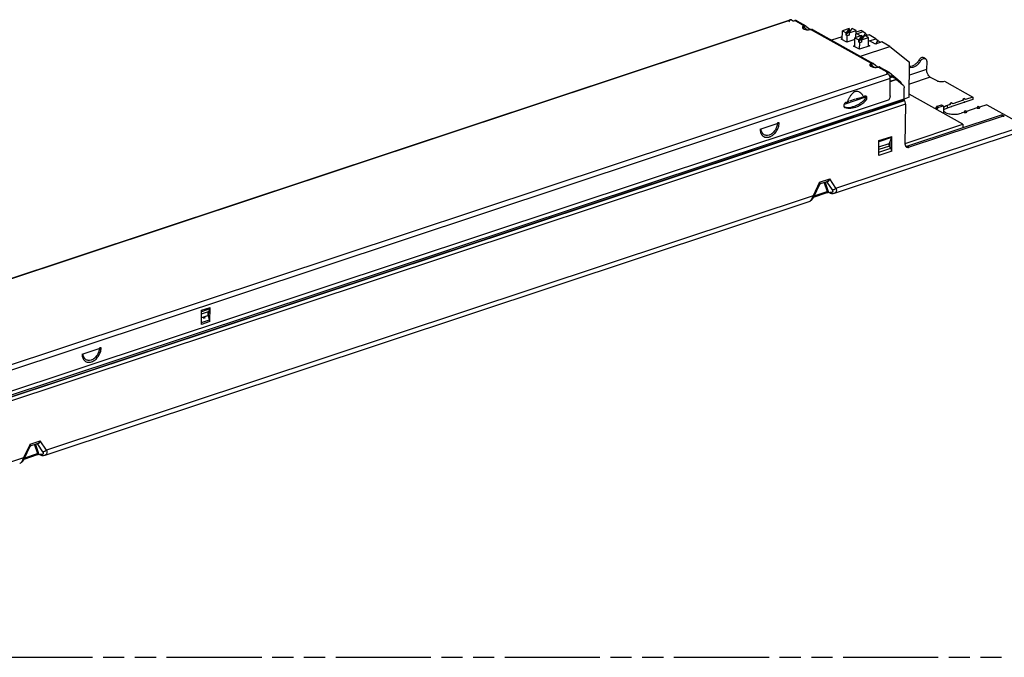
# Model space of a CAD drawing. Header units: millimetres. Extents: x 0 to 210, y 0 to 297.
# Tile 11 of 13: x 73 to 163, y 196 to 254. Entities that reach past the tile are written whole.
import ezdxf

# ---------------------------------------------------------------- set-up
doc = ezdxf.new("R2010")
doc.units = ezdxf.units.MM
doc.header["$LTSCALE"] = 19.36
doc.linetypes.add('PHANTOM', pattern=[0.8, 0.45, -0.05, 0.1, -0.05, 0.1, -0.05])
doc.layers.get('0').update_dxf_attribs({"linetype": 'CONTINUOUS'})
doc.layers.add('DEFAULT_3', color=7, linetype='PHANTOM')

msp = doc.modelspace()

# ---------------------------------------------------------------- linework, layer by layer
at = {"color": 6, "linetype": 'Continuous'}
for p, q in [((58.9332, 226.223), (143.1088, 254.1685)), ((143.2222, 254.1519), (143.3149, 254.1002)), ((143.5295, 254.0889), (143.5255, 254.0876)), ((143.6968, 254.079), (144.5314, 253.6136)), ((143.7231, 254.0611), (143.697, 254.0789)), ((144.3653, 253.4415), (144.3671, 253.6218)), ((144.4452, 253.4312), (144.6575, 253.2562)), ((144.5577, 253.5957), (144.9258, 253.2921)), ((145.1496, 253.2689), (150.7136, 250.1661)), ((150.5475, 249.994), (150.5493, 250.1743)), ((150.6275, 249.9838), (150.8397, 249.8088)), ((150.7399, 250.1482), (151.108, 249.8446)), ((151.3318, 249.8214), (152.1664, 249.356)), ((152.0627, 249.222), (151.97, 249.2737)), ((151.9991, 249.3659), (151.9951, 249.3646)), ((152.1667, 249.3558), (152.1927, 249.338)), ((152.1927, 249.338), (153.1989, 248.5082)), ((152.197, 249.0774), (152.3189, 248.9768)), ((152.2604, 247.2083), (152.276, 248.7858)), ((152.0996, 246.7949), (68.2384, 218.9538)), ((148.3391, 246.6328), (148.3217, 246.5889)), ((149.3497, 246.9615), (149.3199, 246.9528)), ((148.0959, 246.1441), (148.1152, 246.1353)), ((140.3514, 244.1529), (142.1018, 244.734)), ((89.1874, 226.2497), (89.2003, 227.5491)), ((89.9557, 227.6684), (89.8293, 227.4256)), ((89.8537, 226.9765), (89.8587, 227.4821)), ((89.9734, 226.5106), (89.9862, 227.8101)), ((89.9459, 226.6845), (89.8257, 227.0649)), ((78.2611, 223.5395), (80.0115, 224.1206))]:
    msp.add_line(p, q, dxfattribs=at)
at = {"color": 9, "linetype": 'Continuous'}
for p, q in [((143.2222, 254.1519), (59.0466, 226.2064)), ((144.3671, 253.6218), (143.5295, 254.0889)), ((143.7231, 254.0611), (144.53, 253.6111)), ((144.4044, 253.4482), (144.4624, 253.6353)), ((144.4452, 253.4312), (144.4334, 253.4378)), ((144.9084, 253.2667), (144.9258, 253.2921)), ((150.5493, 250.1743), (144.9792, 253.2805)), ((145.1759, 253.2509), (150.7122, 250.1636)), ((150.5866, 250.0007), (150.6446, 250.1878)), ((150.6275, 249.9838), (150.6156, 249.9904)), ((151.0906, 249.8192), (151.108, 249.8446)), ((151.9991, 249.3659), (151.1615, 249.833)), ((151.3581, 249.8034), (152.165, 249.3535)), ((155.0579, 250.3904), (154.9034, 250.4766)), ((67.8871, 221.2765), (152.0627, 249.222)), ((151.9951, 249.3646), (151.9941, 249.2603)), ((155.9448, 248.9161), (154.0268, 248.2794)), ((155.6097, 249.6017), (154.0347, 249.0788)), ((152.276, 248.7858), (68.1004, 220.8402)), ((152.8591, 248.6894), (152.2731, 248.4949)), ((152.2735, 248.5312), (152.8409, 248.7196)), ((150.0007, 247.0619), (149.8839, 247.127)), ((66.5384, 218.05), (153.5434, 246.9349)), ((153.5783, 246.7872), (66.5733, 217.9023)), ((66.5792, 217.8903), (153.5842, 246.7752)), ((153.6628, 246.4428), (66.6578, 217.5579)), ((150.0453, 246.7761), (149.9217, 246.845)), ((156.5269, 246.2065), (156.6815, 246.1203)), ((157.1123, 246.2633), (156.9578, 246.3495)), ((157.4883, 246.3074), (157.4861, 246.082)), ((156.6097, 246.0446), (156.4552, 246.1307)), ((162.6023, 245.3387), (162.4475, 245.4248)), ((147.3076, 238.7331), (164.7284, 244.5167)), ((151.2404, 243.0945), (152.4193, 243.4859)), ((152.2116, 242.5953), (151.2322, 242.2702)), ((151.2348, 242.5256), (152.1764, 242.8382)), ((152.4, 243.3793), (151.2394, 242.994)), ((153.8608, 242.5741), (154.0154, 242.4879)), ((152.4059, 242.1333), (151.227, 241.7419)), ((151.2298, 242.0245), (152.3339, 242.3911)), ((145.8064, 239.2795), (145.2095, 238.0365)), ((145.8064, 239.2795), (146.7315, 239.5866)), ((146.2147, 239.2388), (146.4872, 238.4228)), ((146.3088, 239.27), (146.5845, 238.4446)), ((146.4776, 239.2923), (146.959, 238.5791)), ((147.3076, 238.7331), (146.7315, 239.5866)), ((145.3233, 238.0364), (146.4872, 238.4228)), ((146.593, 238.375), (146.7291, 238.3458)), ((145.2095, 238.0365), (74.9999, 214.7276)), ((89.197, 227.2157), (89.8293, 227.4256)), ((89.9557, 227.6684), (89.199, 227.4172)), ((89.2003, 227.5491), (89.9862, 227.8101)), ((89.9734, 226.5106), (89.1874, 226.2497)), ((89.1892, 226.4333), (89.9459, 226.6845)), ((89.8257, 227.0649), (89.1934, 226.855)), ((89.8036, 227.1561), (89.8551, 227.1274)), ((89.855, 227.1111), (89.807, 227.1378)), ((73.4987, 215.274), (74.4238, 215.5811)), ((74.9999, 214.7276), (74.4238, 215.5811)), ((73.4987, 215.274), (72.9018, 214.0311)), ((73.907, 215.2333), (74.1795, 214.4173)), ((74.0011, 215.2645), (74.2768, 214.4391)), ((74.1699, 215.2868), (74.6513, 214.5736)), ((72.9018, 214.0311), (55.4809, 208.2475)), ((73.0156, 214.0309), (74.1795, 214.4173)), ((74.2853, 214.3695), (74.4214, 214.3403))]:
    msp.add_line(p, q, dxfattribs=at)
at = {"color": 7, "linetype": 'Continuous'}
for p, q in [((147.8849, 252.6181), (146.9046, 252.2927)), ((147.8821, 252.3422), (147.8903, 253.1639)), ((148.5282, 253.3757), (147.8903, 253.1639)), ((147.8903, 253.1639), (148.238, 252.97)), ((148.2357, 252.7446), (148.526, 253.1502)), ((148.2357, 252.7446), (148.238, 252.97)), ((148.3297, 252.6921), (148.2357, 252.7446)), ((148.5282, 253.3757), (148.238, 252.97)), ((148.3239, 252.1029), (148.3297, 252.6921)), ((148.5022, 252.7494), (148.3297, 252.6921)), ((148.5045, 252.9748), (148.5022, 252.7494)), ((148.5045, 252.9748), (148.7947, 253.3805)), ((148.5045, 252.9748), (149.1424, 253.1866)), ((148.5282, 253.3757), (148.526, 253.1502)), ((148.526, 253.1502), (148.6624, 253.1955)), ((149.1424, 253.1866), (148.7947, 253.3805)), ((149.0327, 251.7006), (149.0409, 252.522)), ((149.679, 252.7339), (149.0409, 252.522)), ((149.0409, 252.522), (149.3887, 252.3281)), ((149.1361, 252.5537), (149.1424, 253.1866)), ((149.6048, 253.1891), (149.1409, 253.0351)), ((149.2124, 252.8826), (149.8029, 253.0786)), ((149.5537, 252.6923), (149.2124, 252.8826)), ((149.3864, 252.1027), (149.6768, 252.5085)), ((149.679, 252.7339), (149.3887, 252.3281)), ((149.8029, 253.0786), (149.6048, 253.1891)), ((149.655, 252.3327), (149.9457, 252.7389)), ((149.655, 252.3327), (150.2938, 252.5447)), ((149.679, 252.7339), (149.6768, 252.5085)), ((149.6768, 252.5085), (149.8132, 252.5538)), ((149.7523, 252.5815), (149.6779, 252.623)), ((149.8582, 252.6166), (149.7523, 252.5815)), ((149.9962, 252.9255), (149.77, 252.5874)), ((149.8029, 253.0786), (149.9962, 252.9255)), ((150.2938, 252.5447), (149.9457, 252.7389)), ((150.3428, 252.7775), (150.0504, 252.6805)), ((150.2858, 251.7346), (150.2938, 252.5447)), ((150.9615, 252.4325), (150.3428, 252.7775)), ((147.7711, 252.4041), (147.8831, 252.4413)), ((148.311, 252.103), (147.7711, 252.4041)), ((149.0391, 252.3447), (148.311, 252.103)), ((148.9221, 251.7622), (149.0337, 251.7993)), ((149.4621, 251.4612), (148.9221, 251.7622)), ((149.3864, 252.1027), (149.3887, 252.3281)), ((149.4807, 252.0501), (149.3864, 252.1027)), ((150.3974, 251.7717), (149.4621, 251.4612)), ((149.4749, 251.461), (149.4807, 252.0501)), ((149.6528, 252.1072), (149.4807, 252.0501)), ((149.5475, 250.8189), (152.2477, 251.7153)), ((149.655, 252.3327), (149.6528, 252.1072)), ((150.2868, 251.8333), (150.3974, 251.7717)), ((150.371, 252.2365), (150.9615, 252.4325)), ((150.9109, 251.9354), (150.371, 252.2365)), ((151.5014, 252.1314), (150.9109, 251.9354)), ((151.1529, 252.2809), (150.9248, 251.94)), ((150.9615, 252.4325), (151.1529, 252.2809)), ((152.2477, 251.7153), (151.5014, 252.1314)), ((152.2477, 251.7153), (154.0467, 250.2904)), ((155.4976, 250.5987), (155.343, 250.6849)), ((154.0147, 247.0623), (154.0467, 250.2904)), ((155.6171, 250.3537), (155.6097, 249.6017)), ((152.3493, 248.9869), (152.2501, 248.954)), ((152.5034, 248.9207), (152.2726, 248.8441)), ((152.5034, 248.9207), (152.3493, 248.9869)), ((152.4418, 248.9565), (152.596, 248.8903)), ((155.9448, 248.9161), (156.5321, 248.5886)), ((152.7253, 248.8124), (152.8409, 248.7196)), ((152.8591, 248.6894), (153.4413, 248.2093)), ((157.2342, 248.5467), (159.8462, 247.0902)), ((153.5434, 246.9349), (153.5532, 247.9287)), ((158.9348, 244.5983), (154.0175, 247.3405)), ((159.8462, 247.0902), (159.1781, 246.8684)), ((159.8462, 247.0902), (159.8439, 246.8647)), ((150.0007, 247.0619), (148.0467, 246.4132)), ((149.0726, 246.8913), (148.5353, 246.7129)), ((154.0147, 247.0623), (153.5447, 246.9063)), ((153.5842, 246.7752), (153.5783, 246.7872)), ((153.6628, 246.4428), (153.6268, 242.8083)), ((156.9578, 246.3495), (156.5269, 246.2065)), ((157.1123, 246.2633), (156.6815, 246.1203)), ((157.0056, 246.3467), (157.1601, 246.2605)), ((157.1839, 245.5747), (157.19, 246.1992)), ((157.8425, 246.2003), (157.4861, 246.082)), ((157.7634, 246.3987), (157.4883, 246.3074)), ((157.8826, 246.5731), (157.75, 246.4702)), ((157.7634, 246.3987), (157.8826, 246.5731)), ((157.8795, 246.2543), (157.8425, 246.2003)), ((157.9156, 246.2245), (157.8795, 246.2543)), ((157.8826, 246.5731), (157.9992, 246.477)), ((159.0215, 246.5917), (157.9156, 246.2245)), ((158.9423, 246.7901), (157.9992, 246.477)), ((159.0615, 246.9645), (158.9289, 246.8616)), ((158.9423, 246.7901), (159.0615, 246.9645)), ((159.0584, 246.6457), (159.0215, 246.5917)), ((159.0945, 246.6159), (159.0584, 246.6457)), ((159.0615, 246.9645), (159.1781, 246.8684)), ((159.8439, 246.8647), (159.0945, 246.6159)), ((160.3289, 246.2578), (160.2097, 246.0834)), ((160.3289, 246.2578), (160.4595, 246.1523)), ((161.1135, 246.3834), (160.4455, 246.1616)), ((161.1135, 246.3834), (163.6473, 244.9705)), ((162.4475, 245.4248), (153.8608, 242.5741)), ((162.6023, 245.3387), (154.0154, 242.4879)), ((156.4552, 246.1307), (156.4096, 246.0065)), ((156.5641, 245.9203), (156.6097, 246.0446)), ((159.0307, 245.692), (158.7557, 245.6007)), ((159.15, 245.8664), (159.0307, 245.692)), ((159.15, 245.8664), (159.2806, 245.7609)), ((160.2097, 246.0834), (159.2665, 245.7703)), ((162.5671, 245.4177), (162.7216, 245.3315)), ((153.6271, 242.8362), (158.9348, 244.5983)), ((158.9348, 244.5983), (158.9315, 244.2575)), ((147.1752, 238.2862), (164.4859, 244.0332)), ((152.4059, 242.1333), (152.4193, 243.4859)), ((151.227, 241.7419), (151.2404, 243.0945)), ((152.4, 243.3793), (152.1764, 242.8382)), ((152.3339, 242.3911), (152.2116, 242.5953)), ((152.2544, 242.5238), (152.2595, 243.0392)), ((145.3086, 238.0057), (145.8303, 239.0921)), ((146.4607, 239.3204), (145.8651, 239.1227)), ((145.2611, 237.9143), (146.5022, 238.3263)), ((146.7879, 238.2783), (146.5514, 238.329)), ((74.8675, 214.2807), (144.8568, 237.5165)), ((89.5053, 226.8725), (89.5088, 226.8706)), ((73.0009, 214.0002), (73.5226, 215.0866)), ((74.153, 215.3149), (73.5574, 215.1172)), ((72.9534, 213.9088), (74.1945, 214.3208)), ((74.4802, 214.2728), (74.2437, 214.3235))]:
    msp.add_line(p, q, dxfattribs=at)
for points in [[(145.8303, 239.0921), (145.832, 239.0954), (145.8386, 239.1047), (145.8476, 239.1133), (145.8579, 239.1197), (145.8649, 239.1227)], [(146.5022, 238.3263), (146.5065, 238.3276), (146.5263, 238.3309), (146.5459, 238.33), (146.5514, 238.329)], [(146.7878, 238.2783), (146.8083, 238.2741), (146.8886, 238.2617), (146.9642, 238.2567), (147.0354, 238.2587), (147.1024, 238.2675), (147.165, 238.283), (147.1746, 238.2861)], [(144.857, 237.5166), (144.9017, 237.534), (144.9548, 237.5619), (145.0056, 237.5965), (145.0565, 237.6394), (145.1106, 237.6953), (145.1631, 237.7603), (145.2106, 237.8291), (145.255, 237.9028), (145.2963, 237.9807), (145.3086, 238.0057)], [(73.5226, 215.0866), (73.5243, 215.0899), (73.5309, 215.0992), (73.5399, 215.1078), (73.5502, 215.1142), (73.5572, 215.1172)], [(72.5493, 213.5111), (72.594, 213.5285), (72.6471, 213.5564), (72.6979, 213.591), (72.7488, 213.6339), (72.8029, 213.6898), (72.8554, 213.7548), (72.9029, 213.8236), (72.9473, 213.8973), (72.9886, 213.9752), (73.0009, 214.0002)], [(74.1945, 214.3208), (74.1988, 214.3221), (74.2186, 214.3254), (74.2382, 214.3245), (74.2437, 214.3235)], [(74.4801, 214.2728), (74.5006, 214.2686), (74.5809, 214.2563), (74.6565, 214.2512), (74.7277, 214.2532), (74.7947, 214.262), (74.8573, 214.2775), (74.8669, 214.2806)]]:
    msp.add_lwpolyline(points, dxfattribs=at)
at = {"color": 6, "linetype": 'Continuous'}
for centre, radius, start, end in [((144.4345, 253.2082), 0.2386, 127.78869, 132.656176), ((144.3978, 253.3735), 0.0754, 110.379144, 115.561288), ((144.3971, 253.3729), 0.0756, 50.481366, 60.81761), ((144.4453, 253.4595), 0.1765, 50.481367, 60.820532), ((144.4825, 253.6131), 0.311, 233.722859, 236.179276), ((146.33, 254.9957), 2.2078, 230.502736, 231.232843), ((145.0636, 253.1148), 0.1765, 50.481367, 60.820532), ((150.6167, 249.7607), 0.2386, 127.78869, 132.656176), ((150.6648, 250.1656), 0.311, 233.722859, 236.179276), ((150.5801, 249.926), 0.0754, 110.379144, 115.561288), ((150.5793, 249.9254), 0.0756, 50.481366, 60.81761), ((150.6276, 250.012), 0.1765, 50.481367, 60.820532), ((152.5122, 251.5483), 2.2078, 230.502736, 231.232843), ((151.2458, 249.6673), 0.1765, 50.481367, 60.820532), ((152.5088, 236.2711), 11.1466, 103.818137, 105.287566), ((148.737, 246.6206), 1.2009, 35.841106, 38.062114), ((148.6084, 246.5284), 1.3591, 32.577379, 35.816671), ((148.452, 246.4276), 1.5452, 30.835494, 32.605087), ((148.2757, 246.3233), 1.7501, 27.711787, 30.807324), ((148.0715, 246.2149), 1.9812, 26.377638, 27.743828), ((150.0606, 246.8859), 0.2994, 130.452697, 135.664449), ((150.0553, 246.892), 0.2912, 128.9649, 130.437268), ((150.053, 246.8948), 0.2876, 127.99959, 128.963936), ((149.8112, 247.0927), 0.2096, 14.522929, 21.900877), ((149.7999, 247.0895), 0.2213, 13.174584, 14.58005), ((150.0057, 247.0419), 0.1289, 54.241451, 67.859822), ((151.6455, 247.2224), 0.6155, 347.728786, 349.75186), ((151.7393, 247.213), 0.5211, 358.219435, 359.489464), ((148.2775, 246.2938), 0.2562, 177.62402, 183.876897), ((148.2048, 246.284), 0.1827, 193.103062, 201.041591), ((148.3539, 246.2846), 0.3334, 153.738779, 157.306274), ((148.4078, 247.3854), 1.2524, 253.407687, 255.937914), ((148.3684, 246.2772), 0.3497, 145.411142, 153.703548), ((148.3714, 246.2754), 0.3532, 141.253643, 145.444028), ((148.3599, 246.2848), 0.3384, 134.646918, 141.288596), ((148.3402, 246.3047), 0.3103, 130.051906, 134.632712), ((148.2946, 246.3677), 0.2324, 116.046949, 119.989883), ((148.2758, 246.4575), 0.1394, 81.521321, 84.648236), ((148.2764, 246.4619), 0.1349, 79.547441, 81.514229), ((152.1669, 245.0975), 4.1243, 157.685044, 158.145631), ((152.0644, 245.1396), 4.0135, 157.31614, 157.684577), ((151.9559, 245.185), 3.8959, 156.725887, 157.317177), ((151.8211, 245.243), 3.7492, 156.000106, 156.726596), ((151.7148, 245.2902), 3.6328, 155.614734, 155.998407), ((151.4744, 245.4004), 3.3684, 153.788617, 155.632546), ((148.99, 245.3645), 1.4105, 112.533428, 113.916114), ((149.1218, 245.0486), 1.7528, 112.293914, 112.55532), ((149.2433, 244.7511), 2.0742, 111.584276, 112.281334), ((148.2293, 248.3334), 2.235, 294.382577, 298.224417), ((154.1066, 230.4874), 17.1471, 106.57898, 106.763632), ((154.1928, 230.1978), 17.4493, 106.397654, 106.579155), ((154.1291, 230.4154), 17.2225, 106.214913, 106.398576), ((148.3571, 248.2563), 2.2258, 294.37233, 298.490493), ((148.1268, 248.5206), 2.4484, 298.26599, 303.561046), ((153.444, 232.7976), 14.7438, 105.234327, 106.122727), ((147.8006, 248.948), 2.9869, 311.005335, 315.246067), ((149.6865, 247.0781), 0.3311, 315.258361, 321.024122), ((149.6791, 247.0842), 0.3407, 321.011658, 323.836683), ((149.6732, 247.0885), 0.348, 323.839925, 327.417699), ((149.6607, 247.0963), 0.3627, 327.444099, 334.605342), ((149.6584, 247.0976), 0.3654, 334.574676, 337.916837), ((149.6643, 247.0952), 0.359, 337.92086, 339.19221), ((149.6714, 247.0925), 0.3514, 339.188155, 341.397857), ((149.6792, 247.0899), 0.3432, 341.393934, 346.580282), ((149.6909, 247.0871), 0.3311, 346.578637, 350.60845), ((149.8185, 247.0007), 0.3192, 315.283656, 320.873418), ((149.7836, 247.0273), 0.3631, 331.37847, 333.842951), ((148.4114, 247.3991), 1.2666, 255.934661, 256.634087), ((148.4222, 247.4521), 1.3206, 256.707835, 265.189578), ((148.4301, 247.5491), 1.4179, 265.199601, 271.222317), ((148.4266, 247.6749), 1.5438, 271.253644, 277.255589), ((148.4112, 247.7943), 1.6642, 277.262568, 281.938814), ((90.3053, 227.2587), 0.511, 177.988438, 179.437039), ((90.3425, 227.2586), 0.5482, 179.46076, 182.814858), ((90.5026, 227.279), 0.71, 196.644077, 197.544263)]:
    msp.add_arc(centre, radius, start, end, dxfattribs=at)
at = {"color": 7, "linetype": 'Continuous'}
for centre, radius, start, end in [((152.2232, 248.4469), 0.5546, 66.782854, 76.860044), ((152.3774, 248.3807), 0.5546, 66.782854, 76.860044), ((152.0176, 248.2028), 0.972, 30.037651, 32.11316), ((149.9664, 247.1575), 0.1018, 298.756547, 302.819383), ((153.8993, 246.9431), 0.3568, 197.555102, 201.718885), ((153.889, 246.9389), 0.3457, 201.696319, 206.026122), ((157.5447, 245.7622), 0.5226, 128.124859, 129.076691), ((157.5126, 245.8011), 0.4722, 129.020848, 133.391703), ((89.522, 226.7486), 0.1416, 146.119316, 156.229696), ((89.4842, 226.8266), 0.0503, 49.488343, 60.834881)]:
    msp.add_arc(centre, radius, start, end, dxfattribs=at)
at = {"color": 9, "linetype": 'Continuous'}
for centre, radius, start, end in [((140.6117, 244.7974), 1.4954, 338.704081, 345.59217), ((141.1729, 244.0927), 0.8165, 195.307174, 201.979971), ((140.9589, 243.9625), 0.5631, 228.775908, 243.287452), ((140.5386, 244.8271), 1.5744, 326.148069, 333.0963), ((140.5536, 244.8198), 1.5577, 333.087646, 338.711921), ((140.9254, 244.3157), 0.9235, 288.387937, 291.963013)]:
    msp.add_arc(centre, radius, start, end, dxfattribs=at)
at = {"color": 6, "linetype": 'Continuous'}
for points, knots in [([(143.1087, 254.1685), (143.0926, 254.1631), (143.061, 254.1432), (143.0276, 254.0942), (143.0073, 254.0301), (143.0029, 253.9824), (143.0027, 253.957)], [0, 0, 0, 0, 0.2027984, 0.4304702, 0.6960304, 1, 1, 1, 1]), ([(143.2222, 254.1519), (143.204, 254.162), (143.1667, 254.1767), (143.126, 254.1742), (143.1087, 254.1685)], [0, 0, 0, 0, 0.5324698, 1, 1, 1, 1]), ([(143.3149, 254.1002), (143.3287, 254.0925), (143.3619, 254.081), (143.4329, 254.0712), (143.4903, 254.0759), (143.5255, 254.0876)], [0, 0, 0, 0, 0.2210969, 0.4826961, 1, 1, 1, 1]), ([(143.697, 254.0789), (143.6732, 254.0922), (143.6158, 254.108), (143.5578, 254.0983), (143.5295, 254.0889)], [0, 0, 0, 0, 0.4780377, 1, 1, 1, 1]), ([(144.2282, 253.4744), (144.228, 253.4593), (144.2363, 253.4263), (144.2567, 253.4), (144.269, 253.3875)], [0, 0, 0, 0, 0.46351, 1, 1, 1, 1]), ([(144.3671, 253.6218), (144.3468, 253.6128), (144.3101, 253.5936), (144.2651, 253.558), (144.2358, 253.5182), (144.2283, 253.4883), (144.2282, 253.4744)], [0, 0, 0, 0, 0.3138533, 0.5802648, 0.8035731, 1, 1, 1, 1]), ([(144.269, 253.3875), (144.2712, 253.3853), (144.2805, 253.3764), (144.2906, 253.3682), (144.2985, 253.3623)], [0, 0, 0, 0, 0.2389254, 1, 1, 1, 1]), ([(144.2883, 253.3968), (144.291, 253.3988), (144.3021, 253.4072), (144.3139, 253.4147), (144.3231, 253.42)], [0, 0, 0, 0, 0.239466, 1, 1, 1, 1]), ([(144.3231, 253.42), (144.3264, 253.422), (144.3401, 253.4297), (144.3544, 253.4366), (144.3653, 253.4415)], [0, 0, 0, 0, 0.2408105, 1, 1, 1, 1]), ([(144.4624, 253.6353), (144.4546, 253.6361), (144.4223, 253.6376), (144.3898, 253.6307), (144.3671, 253.6218)], [0, 0, 0, 0, 0.244609, 1, 1, 1, 1]), ([(144.4624, 253.6353), (144.4685, 253.6346), (144.4925, 253.6309), (144.5157, 253.6224), (144.5314, 253.6136)], [0, 0, 0, 0, 0.2549683, 1, 1, 1, 1]), ([(144.3094, 253.3547), (144.3493, 253.3279), (144.4494, 253.2865), (144.6163, 253.2547), (144.7984, 253.2499), (144.9209, 253.2663), (144.9792, 253.2805)], [0, 0, 0, 0, 0.2093259, 0.4644355, 0.738474, 1, 1, 1, 1]), ([(144.9792, 253.2805), (144.988, 253.2829), (145.0211, 253.2909), (145.0558, 253.2932), (145.0806, 253.2905)], [0, 0, 0, 0, 0.2658966, 1, 1, 1, 1]), ([(145.1496, 253.2689), (145.1339, 253.2776), (145.1107, 253.2861), (145.0868, 253.2899), (145.0806, 253.2905)], [0, 0, 0, 0, 0.7450317, 1, 1, 1, 1]), ([(150.4104, 250.0269), (150.4103, 250.0118), (150.4185, 249.9788), (150.4389, 249.9525), (150.4513, 249.9401)], [0, 0, 0, 0, 0.46351, 1, 1, 1, 1]), ([(150.5493, 250.1743), (150.529, 250.1653), (150.4924, 250.1462), (150.4473, 250.1106), (150.418, 250.0707), (150.4106, 250.0408), (150.4104, 250.0269)], [0, 0, 0, 0, 0.3138533, 0.5802648, 0.8035731, 1, 1, 1, 1]), ([(150.4513, 249.9401), (150.4534, 249.9379), (150.4627, 249.9289), (150.4728, 249.9207), (150.4807, 249.9149)], [0, 0, 0, 0, 0.2389254, 1, 1, 1, 1]), ([(150.4705, 249.9493), (150.4732, 249.9513), (150.4843, 249.9597), (150.4961, 249.9672), (150.5053, 249.9726)], [0, 0, 0, 0, 0.239466, 1, 1, 1, 1]), ([(150.4916, 249.9072), (150.5315, 249.8805), (150.6316, 249.839), (150.7985, 249.8072), (150.9806, 249.8025), (151.1032, 249.8188), (151.1615, 249.833)], [0, 0, 0, 0, 0.2093259, 0.4644355, 0.738474, 1, 1, 1, 1]), ([(150.5053, 249.9726), (150.5086, 249.9745), (150.5223, 249.9822), (150.5366, 249.9891), (150.5475, 249.994)], [0, 0, 0, 0, 0.2408105, 1, 1, 1, 1]), ([(150.6446, 250.1878), (150.6368, 250.1887), (150.6045, 250.1901), (150.572, 250.1832), (150.5493, 250.1743)], [0, 0, 0, 0, 0.244609, 1, 1, 1, 1]), ([(150.6446, 250.1878), (150.6508, 250.1871), (150.6747, 250.1834), (150.6979, 250.1749), (150.7136, 250.1661)], [0, 0, 0, 0, 0.2549683, 1, 1, 1, 1]), ([(151.1615, 249.833), (151.1702, 249.8354), (151.2033, 249.8434), (151.238, 249.8458), (151.2628, 249.8431)], [0, 0, 0, 0, 0.2658966, 1, 1, 1, 1]), ([(151.3318, 249.8214), (151.3161, 249.8302), (151.2929, 249.8387), (151.269, 249.8424), (151.2628, 249.8431)], [0, 0, 0, 0, 0.7450317, 1, 1, 1, 1]), ([(151.9379, 249.3144), (151.9378, 249.3107), (151.9415, 249.2927), (151.9577, 249.2806), (151.97, 249.2737)], [0, 0, 0, 0, 0.2065169, 1, 1, 1, 1]), ([(151.9951, 249.3646), (151.9869, 249.3619), (151.9636, 249.3529), (151.9381, 249.3318), (151.9379, 249.3144)], [0, 0, 0, 0, 0.332127, 1, 1, 1, 1]), ([(151.9991, 249.3659), (152.0274, 249.3753), (152.0854, 249.385), (152.1428, 249.3692), (152.1667, 249.3558)], [0, 0, 0, 0, 0.5219623, 1, 1, 1, 1]), ([(152.276, 248.7858), (152.2764, 248.8294), (152.2649, 248.9188), (152.2204, 249.0438), (152.154, 249.15), (152.0943, 249.2044), (152.0627, 249.222)], [0, 0, 0, 0, 0.2597619, 0.5306649, 0.7848589, 1, 1, 1, 1]), ([(153.1989, 248.5082), (153.2212, 248.4899), (153.2588, 248.4389), (153.2731, 248.3781), (153.2759, 248.3461)], [0, 0, 0, 0, 0.4724832, 1, 1, 1, 1]), ([(149.0916, 247.6013), (149.0205, 247.5777), (148.8829, 247.4954), (148.7147, 247.3208), (148.5709, 247.1137), (148.49, 246.9644), (148.4524, 246.8881)], [0, 0, 0, 0, 0.2295089, 0.4802482, 0.7392989, 1, 1, 1, 1]), ([(149.0916, 247.6013), (149.1488, 247.6203), (149.2676, 247.6366), (149.435, 247.586), (149.5725, 247.4881), (149.6478, 247.4053), (149.6825, 247.361)], [0, 0, 0, 0, 0.2652423, 0.5098639, 0.752131, 1, 1, 1, 1]), ([(149.9299, 247.1542), (149.9252, 247.1521), (149.9063, 247.1429), (149.8885, 247.1313), (149.8759, 247.1215)], [0, 0, 0, 0, 0.2422512, 1, 1, 1, 1]), ([(149.9789, 247.1691), (149.9748, 247.1685), (149.958, 247.1652), (149.9417, 247.1595), (149.9299, 247.1542)], [0, 0, 0, 0, 0.2418, 1, 1, 1, 1]), ([(150.0542, 247.1612), (150.0485, 247.1636), (150.0243, 247.1715), (149.9979, 247.1721), (149.9789, 247.1691)], [0, 0, 0, 0, 0.2427042, 1, 1, 1, 1]), ([(150.0154, 247.1399), (150.0173, 247.1317), (150.0235, 247.0964), (150.0221, 247.06), (150.0176, 247.0331)], [0, 0, 0, 0, 0.2367008, 1, 1, 1, 1]), ([(150.1095, 246.8672), (150.1222, 246.893), (150.141, 246.946), (150.1459, 247.0262), (150.1282, 247.0975), (150.0983, 247.134), (150.081, 247.1465)], [0, 0, 0, 0, 0.2856424, 0.5512329, 0.7884497, 1, 1, 1, 1]), ([(152.2469, 247.0916), (152.2411, 247.0648), (152.2104, 246.958), (152.1536, 246.8587), (152.0996, 246.7949)], [0, 0, 0, 0, 0.2470196, 1, 1, 1, 1]), ([(152.2601, 247.1968), (152.2599, 247.1899), (152.2585, 247.1618), (152.2549, 247.1338), (152.2511, 247.1129)], [0, 0, 0, 0, 0.2454206, 1, 1, 1, 1]), ([(148.0463, 246.4132), (148.0426, 246.4044), (148.0297, 246.3694), (148.0226, 246.3321), (148.0215, 246.3044)], [0, 0, 0, 0, 0.2576244, 1, 1, 1, 1]), ([(148.0343, 246.2184), (148.0374, 246.2104), (148.0512, 246.181), (148.075, 246.1559), (148.0959, 246.1441)], [0, 0, 0, 0, 0.2645547, 1, 1, 1, 1]), ([(148.1152, 246.1353), (148.2023, 246.1045), (148.388, 246.0619), (148.7864, 246.0565), (149.0863, 246.1431), (149.2756, 246.2288)], [0, 0, 0, 0, 0.2332136, 0.475811, 1, 1, 1, 1]), ([(148.2888, 246.5962), (148.281, 246.5969), (148.2479, 246.5973), (148.2151, 246.5875), (148.1925, 246.5765)], [0, 0, 0, 0, 0.2360213, 1, 1, 1, 1]), ([(148.349, 246.618), (148.3468, 246.6166), (148.3396, 246.6116), (148.3328, 246.6059), (148.3287, 246.6013)], [0, 0, 0, 0, 0.2951155, 1, 1, 1, 1]), ([(148.3681, 246.6295), (148.3663, 246.6285), (148.3598, 246.6248), (148.3535, 246.621), (148.349, 246.618)], [0, 0, 0, 0, 0.272522, 1, 1, 1, 1]), ([(148.4182, 246.6539), (148.4134, 246.6518), (148.3964, 246.6441), (148.3797, 246.6359), (148.3681, 246.6295)], [0, 0, 0, 0, 0.2847652, 1, 1, 1, 1]), ([(149.152, 246.2978), (149.1193, 246.283), (148.9909, 246.2287), (148.8568, 246.1875), (148.7554, 246.1661)], [0, 0, 0, 0, 0.2571634, 1, 1, 1, 1]), ([(149.4188, 246.3), (149.4416, 246.3124), (149.5334, 246.3641), (149.6217, 246.4218), (149.6862, 246.4682)], [0, 0, 0, 0, 0.245939, 1, 1, 1, 1]), ([(149.7604, 246.694), (149.7379, 246.6744), (149.648, 246.5988), (149.5534, 246.5288), (149.4804, 246.4804)], [0, 0, 0, 0, 0.2538991, 1, 1, 1, 1]), ([(149.6862, 246.4682), (149.7176, 246.4909), (149.8437, 246.5858), (149.9615, 246.6916), (150.0453, 246.7761)], [0, 0, 0, 0, 0.2454931, 1, 1, 1, 1]), ([(142.1018, 244.734), (142.09, 244.7301), (142.0377, 244.7159), (141.9831, 244.7114), (141.9415, 244.7122)], [0, 0, 0, 0, 0.2301043, 1, 1, 1, 1]), ([(89.2003, 227.5491), (89.2002, 227.5404), (89.1989, 227.5076), (89.1938, 227.4748), (89.1871, 227.4517)], [0, 0, 0, 0, 0.2650373, 1, 1, 1, 1]), ([(89.7946, 227.2767), (89.7951, 227.2907), (89.7991, 227.3417), (89.8121, 227.3927), (89.8293, 227.4256)], [0, 0, 0, 0, 0.2750551, 1, 1, 1, 1]), ([(89.9557, 227.6684), (89.9574, 227.6718), (89.9643, 227.686), (89.9697, 227.701), (89.9731, 227.7126)], [0, 0, 0, 0, 0.2395022, 1, 1, 1, 1]), ([(89.9731, 227.7126), (89.9752, 227.72), (89.983, 227.7519), (89.986, 227.7849), (89.9862, 227.8101)], [0, 0, 0, 0, 0.2347685, 1, 1, 1, 1]), ([(89.8224, 227.0756), (89.8185, 227.0886), (89.8048, 227.1397), (89.7969, 227.1924), (89.795, 227.2317)], [0, 0, 0, 0, 0.2561088, 1, 1, 1, 1]), ([(89.9734, 226.5106), (89.9735, 226.5247), (89.9714, 226.5835), (89.9594, 226.6419), (89.9459, 226.6845)], [0, 0, 0, 0, 0.2393159, 1, 1, 1, 1]), ([(80.0115, 224.1206), (79.9997, 224.1166), (79.9474, 224.1025), (79.8928, 224.098), (79.8512, 224.0988)], [0, 0, 0, 0, 0.2301043, 1, 1, 1, 1])]:
    msp.add_open_spline(points, degree=3, knots=knots, dxfattribs=at)
for points in [[(144.4044, 253.4482), (144.3935, 253.4494), (144.3819, 253.448), (144.3716, 253.4441)], [(144.434, 253.4389), (144.425, 253.444), (144.4147, 253.4471), (144.4044, 253.4482)], [(150.5866, 250.0007), (150.5757, 250.0019), (150.5641, 250.0005), (150.5538, 249.9967)], [(150.6162, 249.9915), (150.6072, 249.9965), (150.5969, 249.9996), (150.5866, 250.0007)], [(148.0219, 246.2765), (148.0227, 246.2651), (148.0243, 246.2537), (148.0269, 246.2426)], [(148.1784, 246.569), (148.165, 246.5613), (148.1523, 246.5522), (148.1405, 246.5423)], [(148.3217, 246.5889), (148.3149, 246.5913), (148.3079, 246.5932), (148.3009, 246.5945)], [(150.0661, 246.7993), (150.0798, 246.8161), (150.092, 246.8343), (150.1024, 246.8533)]]:
    msp.add_open_spline(points, degree=3, dxfattribs=at)
at = {"color": 7, "linetype": 'Continuous'}
for points, knots in [([(150.129, 252.793), (150.1085, 252.8093), (150.073, 252.8382), (150.0297, 252.8767), (150.0051, 252.9028), (149.9956, 252.9174), (149.9949, 252.9235), (149.9959, 252.9251)], [0, 0, 0, 0, 0.4124759, 0.7210106, 0.9153962, 0.9694802, 1, 1, 1, 1]), ([(150.2072, 252.7329), (150.2002, 252.7382), (150.174, 252.7579), (150.1479, 252.778), (150.129, 252.793)], [0, 0, 0, 0, 0.2651932, 1, 1, 1, 1]), ([(151.2854, 252.1482), (151.2649, 252.1644), (151.2293, 252.1934), (151.1861, 252.2319), (151.1615, 252.2579), (151.152, 252.2725), (151.1512, 252.2786), (151.1523, 252.2803)], [0, 0, 0, 0, 0.4125009, 0.7210466, 0.9154168, 0.9694874, 1, 1, 1, 1]), ([(151.3655, 252.0867), (151.3583, 252.092), (151.3314, 252.1123), (151.3048, 252.1328), (151.2854, 252.1482)], [0, 0, 0, 0, 0.2654386, 1, 1, 1, 1]), ([(155.343, 250.6848), (155.3106, 250.703), (155.2291, 250.7209), (155.1041, 250.6852), (154.9891, 250.6009), (154.9286, 250.5211), (154.9034, 250.4766)], [0, 0, 0, 0, 0.2095144, 0.4445943, 0.711833, 1, 1, 1, 1]), ([(154.0419, 249.8329), (154.1249, 249.8047), (154.3187, 249.7921), (154.6026, 249.8975), (154.8623, 250.1026), (154.9999, 250.2881), (155.0579, 250.3904)], [0, 0, 0, 0, 0.2115223, 0.449558, 0.7159744, 1, 1, 1, 1]), ([(154.9034, 250.4766), (154.854, 250.3895), (154.7391, 250.2287), (154.5256, 250.0382), (154.2899, 249.9162), (154.1214, 249.8882), (154.0425, 249.8911)], [0, 0, 0, 0, 0.2763541, 0.540078, 0.7821789, 1, 1, 1, 1]), ([(155.0579, 250.3904), (155.0832, 250.4349), (155.1436, 250.5147), (155.2586, 250.599), (155.3837, 250.6347), (155.4651, 250.6168), (155.4976, 250.5986)], [0, 0, 0, 0, 0.288167, 0.5554057, 0.7904856, 1, 1, 1, 1]), ([(155.4976, 250.5986), (155.5165, 250.5881), (155.5518, 250.5599), (155.6047, 250.4799), (155.6176, 250.4042), (155.6171, 250.3537)], [0, 0, 0, 0, 0.227987, 0.4669881, 1, 1, 1, 1]), ([(155.9448, 248.9161), (155.8952, 248.9438), (155.8014, 249.0293), (155.6971, 249.1962), (155.627, 249.3927), (155.609, 249.5332), (155.6097, 249.6017)], [0, 0, 0, 0, 0.2151297, 0.4693354, 0.7402505, 1, 1, 1, 1]), ([(153.4413, 248.2093), (153.4785, 248.1786), (153.539, 248.0887), (153.5538, 247.9837), (153.5532, 247.9287)], [0, 0, 0, 0, 0.4671488, 1, 1, 1, 1]), ([(156.5321, 248.5886), (156.5782, 248.5629), (156.6887, 248.5248), (156.8678, 248.4996), (157.0551, 248.504), (157.1779, 248.5281), (157.2342, 248.5467)], [0, 0, 0, 0, 0.220595, 0.481647, 0.7525028, 1, 1, 1, 1]), ([(153.5591, 246.8355), (153.5564, 246.8438), (153.5475, 246.8762), (153.5431, 246.9099), (153.5434, 246.9349)], [0, 0, 0, 0, 0.258648, 1, 1, 1, 1]), ([(153.6628, 246.4428), (153.6631, 246.4702), (153.6562, 246.5846), (153.6224, 246.697), (153.5842, 246.7752)], [0, 0, 0, 0, 0.2396346, 1, 1, 1, 1]), ([(156.5269, 246.2065), (156.5191, 246.2039), (156.4873, 246.1876), (156.4645, 246.1563), (156.4552, 246.1307)], [0, 0, 0, 0, 0.2312115, 1, 1, 1, 1]), ([(157.0056, 246.3467), (157.0022, 246.3485), (156.9871, 246.3548), (156.9695, 246.3534), (156.9578, 246.3495)], [0, 0, 0, 0, 0.2385178, 1, 1, 1, 1]), ([(157.1123, 246.2633), (157.1165, 246.2647), (157.1322, 246.2686), (157.1498, 246.2662), (157.1602, 246.2605)], [0, 0, 0, 0, 0.2708595, 1, 1, 1, 1]), ([(157.1602, 246.2605), (157.1697, 246.2551), (157.1863, 246.2361), (157.1902, 246.2119), (157.19, 246.1992)], [0, 0, 0, 0, 0.464017, 1, 1, 1, 1]), ([(157.4883, 246.3074), (157.462, 246.2986), (157.3686, 246.2643), (157.2786, 246.2177), (157.2221, 246.1734)], [0, 0, 0, 0, 0.2788056, 1, 1, 1, 1]), ([(157.7499, 246.4702), (157.7438, 246.4654), (157.7332, 246.4551), (157.7281, 246.4232), (157.7496, 246.4064), (157.7634, 246.3987)], [0, 0, 0, 0, 0.2601652, 0.472884, 1, 1, 1, 1]), ([(157.8637, 246.2315), (157.8676, 246.2321), (157.8828, 246.2332), (157.8984, 246.2315), (157.909, 246.2275)], [0, 0, 0, 0, 0.2583513, 1, 1, 1, 1]), ([(158.9288, 246.8616), (158.9227, 246.8568), (158.9122, 246.8465), (158.907, 246.8146), (158.9286, 246.7978), (158.9423, 246.7901)], [0, 0, 0, 0, 0.2601652, 0.472884, 1, 1, 1, 1]), ([(159.0427, 246.6229), (159.0466, 246.6235), (159.0617, 246.6246), (159.0774, 246.6229), (159.088, 246.6189)], [0, 0, 0, 0, 0.2583513, 1, 1, 1, 1]), ([(156.6097, 246.0446), (156.6129, 246.0534), (156.6283, 246.0851), (156.6568, 246.1121), (156.6815, 246.1203)], [0, 0, 0, 0, 0.2659133, 1, 1, 1, 1]), ([(157.1847, 245.7823), (157.2196, 245.7479), (157.3086, 245.6848), (157.5363, 245.583), (157.8868, 245.5105), (158.3255, 245.504), (158.6207, 245.5558), (158.7557, 245.6007)], [0, 0, 0, 0, 0.0898107, 0.197726, 0.4562353, 0.7391107, 1, 1, 1, 1]), ([(157.1859, 245.9188), (157.2235, 245.9544), (157.3201, 246.0188), (157.4266, 246.0622), (157.4861, 246.082)], [0, 0, 0, 0, 0.4523722, 1, 1, 1, 1]), ([(159.0307, 245.692), (159.0446, 245.6843), (159.0778, 245.6728), (159.1488, 245.663), (159.2062, 245.6677), (159.2414, 245.6794)], [0, 0, 0, 0, 0.2210969, 0.4826961, 1, 1, 1, 1]), ([(159.2414, 245.6794), (159.2536, 245.6835), (159.274, 245.6924), (159.2977, 245.7133), (159.3, 245.7422), (159.2875, 245.7553), (159.2804, 245.761)], [0, 0, 0, 0, 0.3301761, 0.5734228, 0.7670849, 1, 1, 1, 1]), ([(160.2097, 246.0834), (160.2235, 246.0757), (160.2567, 246.0642), (160.3277, 246.0544), (160.3851, 246.0591), (160.4203, 246.0708)], [0, 0, 0, 0, 0.2210969, 0.4826961, 1, 1, 1, 1]), ([(160.4203, 246.0708), (160.4325, 246.0748), (160.4529, 246.0838), (160.4766, 246.1047), (160.479, 246.1336), (160.4664, 246.1467), (160.4594, 246.1524)], [0, 0, 0, 0, 0.3301761, 0.5734228, 0.7670849, 1, 1, 1, 1]), ([(162.5671, 245.4177), (162.5501, 245.4272), (162.5091, 245.4384), (162.4678, 245.4315), (162.4475, 245.4248)], [0, 0, 0, 0, 0.477931, 1, 1, 1, 1]), ([(162.6023, 245.3387), (162.6225, 245.3453), (162.6638, 245.3522), (162.7046, 245.341), (162.7216, 245.3315)], [0, 0, 0, 0, 0.522002, 1, 1, 1, 1]), ([(152.4, 243.3793), (152.4032, 243.387), (152.4149, 243.4213), (152.4191, 243.4579), (152.4193, 243.4859)], [0, 0, 0, 0, 0.2287583, 1, 1, 1, 1]), ([(151.2404, 243.0945), (151.2403, 243.0846), (151.2386, 243.0485), (151.2312, 243.0123), (151.2211, 242.9879)], [0, 0, 0, 0, 0.271434, 1, 1, 1, 1]), ([(152.1667, 242.7222), (152.1651, 242.7329), (152.1615, 242.7717), (152.1657, 242.8121), (152.1764, 242.8382)], [0, 0, 0, 0, 0.2775259, 1, 1, 1, 1]), ([(152.2116, 242.5953), (152.2059, 242.6048), (152.1849, 242.6447), (152.1716, 242.6886), (152.1667, 242.7222)], [0, 0, 0, 0, 0.2464828, 1, 1, 1, 1]), ([(153.6268, 242.8083), (153.6262, 242.7451), (153.6424, 242.6504), (153.7086, 242.5504), (153.7527, 242.5152), (153.7763, 242.502)], [0, 0, 0, 0, 0.532999, 0.7720119, 1, 1, 1, 1]), ([(153.8608, 242.5741), (153.8478, 242.5697), (153.7977, 242.5559), (153.7441, 242.5531), (153.7063, 242.5591)], [0, 0, 0, 0, 0.2636151, 1, 1, 1, 1]), ([(152.4059, 242.1333), (152.4064, 242.1777), (152.3926, 242.268), (152.3573, 242.352), (152.3339, 242.3911)], [0, 0, 0, 0, 0.4931969, 1, 1, 1, 1]), ([(153.7763, 242.502), (153.8104, 242.483), (153.8923, 242.4606), (153.9749, 242.4745), (154.0154, 242.4879)], [0, 0, 0, 0, 0.4779572, 1, 1, 1, 1]), ([(89.4045, 226.8276), (89.4169, 226.8462), (89.4421, 226.8698), (89.4826, 226.8793), (89.5012, 226.8748), (89.5087, 226.8706)], [0, 0, 0, 0, 0.5511826, 0.7871991, 1, 1, 1, 1])]:
    msp.add_open_spline(points, degree=3, knots=knots, dxfattribs=at)
for points in [[(152.596, 248.8903), (152.6422, 248.8705), (152.686, 248.8439), (152.7253, 248.8124)], [(150.0007, 247.0619), (150.0058, 247.0636), (150.0107, 247.0658), (150.0153, 247.0683)], [(157.909, 246.2275), (157.9113, 246.2267), (157.9135, 246.2257), (157.9156, 246.2245)], [(159.088, 246.6189), (159.0902, 246.6181), (159.0924, 246.6171), (159.0945, 246.6159)], [(89.5169, 226.8649), (89.5215, 226.8609), (89.5255, 226.8561), (89.5286, 226.8509)]]:
    msp.add_open_spline(points, degree=3, dxfattribs=at)
at = {"color": 9, "linetype": 'Continuous'}
for points, knots in [([(141.9407, 244.6804), (141.9358, 244.5646), (141.8861, 244.3285), (141.7207, 244.0099), (141.4838, 243.7518), (141.2845, 243.6362), (141.1828, 243.6025)], [0, 0, 0, 0, 0.2508882, 0.5131658, 0.7681698, 1, 1, 1, 1]), ([(142.0601, 244.4253), (142.0636, 244.4389), (142.0766, 244.4931), (142.0863, 244.548), (142.0917, 244.5893)], [0, 0, 0, 0, 0.2530202, 1, 1, 1, 1]), ([(142.0917, 244.5893), (142.0932, 244.6015), (142.0987, 244.6495), (142.1015, 244.6979), (142.1018, 244.734)], [0, 0, 0, 0, 0.2537955, 1, 1, 1, 1]), ([(140.3514, 244.1529), (140.3512, 244.1288), (140.3532, 244.0361), (140.3671, 243.9434), (140.3853, 243.8771)], [0, 0, 0, 0, 0.2592056, 1, 1, 1, 1]), ([(140.4157, 243.7871), (140.4198, 243.7769), (140.4368, 243.7375), (140.4572, 243.6996), (140.4743, 243.6726)], [0, 0, 0, 0, 0.2547942, 1, 1, 1, 1]), ([(141.1828, 243.6025), (141.0937, 243.5729), (140.951, 243.5534), (140.7745, 243.5997), (140.6602, 243.6664), (140.5665, 243.7632), (140.4708, 243.9309), (140.4436, 244.0812), (140.4413, 244.1827)], [0, 0, 0, 0, 0.2522813, 0.3696769, 0.4852906, 0.6033047, 0.7273331, 1, 1, 1, 1]), ([(140.4743, 243.6726), (140.4823, 243.6599), (140.5152, 243.6115), (140.555, 243.5677), (140.5878, 243.539)], [0, 0, 0, 0, 0.2552988, 1, 1, 1, 1]), ([(141.2708, 243.4592), (141.2893, 243.4667), (141.3647, 243.4998), (141.4359, 243.542), (141.487, 243.5778)], [0, 0, 0, 0, 0.2426049, 1, 1, 1, 1]), ([(141.487, 243.5778), (141.5037, 243.5896), (141.5711, 243.6394), (141.6335, 243.6958), (141.6775, 243.7413)], [0, 0, 0, 0, 0.2447988, 1, 1, 1, 1]), ([(141.6775, 243.7413), (141.6929, 243.7572), (141.7537, 243.8229), (141.8085, 243.8942), (141.8461, 243.9501)], [0, 0, 0, 0, 0.247189, 1, 1, 1, 1]), ([(140.7057, 243.4595), (140.763, 243.4308), (140.8922, 243.3923), (141.0263, 243.3971), (141.0932, 243.4084)], [0, 0, 0, 0, 0.4855506, 1, 1, 1, 1]), ([(141.0932, 243.4084), (141.1035, 243.4101), (141.1452, 243.418), (141.1863, 243.4292), (141.2167, 243.4393)], [0, 0, 0, 0, 0.2456068, 1, 1, 1, 1]), ([(145.8763, 239.1569), (145.8721, 239.1757), (145.85, 239.2185), (145.8232, 239.2572), (145.8064, 239.2795)], [0, 0, 0, 0, 0.4084061, 1, 1, 1, 1]), ([(145.8303, 239.0921), (145.8416, 239.1157), (145.8393, 239.1841), (145.8201, 239.2443), (145.8064, 239.2795)], [0, 0, 0, 0, 0.4091572, 1, 1, 1, 1]), ([(145.8757, 239.1322), (145.8764, 239.1338), (145.8788, 239.1419), (145.8777, 239.1505), (145.8763, 239.1569)], [0, 0, 0, 0, 0.2086849, 1, 1, 1, 1]), ([(146.4315, 239.2904), (146.4273, 239.2905), (146.4099, 239.291), (146.3926, 239.2926), (146.3795, 239.2942)], [0, 0, 0, 0, 0.2425829, 1, 1, 1, 1]), ([(146.4776, 239.2923), (146.4739, 239.2919), (146.4586, 239.2905), (146.4432, 239.2902), (146.4315, 239.2904)], [0, 0, 0, 0, 0.2404435, 1, 1, 1, 1]), ([(146.4776, 239.2923), (146.4747, 239.2953), (146.4635, 239.3057), (146.4486, 239.3125), (146.4375, 239.3134)], [0, 0, 0, 0, 0.2730375, 1, 1, 1, 1]), ([(146.7315, 239.5866), (146.7002, 239.5262), (146.6261, 239.4194), (146.5181, 239.3397), (146.4607, 239.3205)], [0, 0, 0, 0, 0.528873, 1, 1, 1, 1]), ([(146.7315, 239.5866), (146.7197, 239.5506), (146.6911, 239.4821), (146.6198, 239.3701), (146.5372, 239.3023), (146.4776, 239.2923)], [0, 0, 0, 0, 0.2827308, 0.5489607, 1, 1, 1, 1]), ([(146.4872, 238.4228), (146.5078, 238.438), (146.5427, 238.4496), (146.5765, 238.4464), (146.5845, 238.4446)], [0, 0, 0, 0, 0.7587203, 1, 1, 1, 1]), ([(146.4872, 238.4228), (146.4895, 238.4184), (146.4973, 238.4023), (146.5022, 238.3843), (146.5021, 238.3713)], [0, 0, 0, 0, 0.276319, 1, 1, 1, 1]), ([(146.5021, 238.3713), (146.5021, 238.3653), (146.5021, 238.3505), (146.5017, 238.3357), (146.5021, 238.327)], [0, 0, 0, 0, 0.4056638, 1, 1, 1, 1]), ([(146.5021, 238.3713), (146.5226, 238.3817), (146.5559, 238.386), (146.5857, 238.3778), (146.593, 238.375)], [0, 0, 0, 0, 0.7446006, 1, 1, 1, 1]), ([(146.593, 238.375), (146.5907, 238.3671), (146.5859, 238.3538), (146.576, 238.3378), (146.5642, 238.3286), (146.5552, 238.3282), (146.5514, 238.329)], [0, 0, 0, 0, 0.3616582, 0.6280605, 0.825827, 1, 1, 1, 1]), ([(146.5845, 238.4446), (146.5865, 238.4386), (146.593, 238.4161), (146.5954, 238.3919), (146.593, 238.375)], [0, 0, 0, 0, 0.2701783, 1, 1, 1, 1]), ([(146.959, 238.5791), (146.9713, 238.5609), (146.9921, 238.5253), (147.0111, 238.4705), (147.0124, 238.4183), (146.9892, 238.3728), (146.9427, 238.3437), (146.8811, 238.3308), (146.8078, 238.3317), (146.7561, 238.34), (146.7291, 238.3458)], [0, 0, 0, 0, 0.1348065, 0.2522145, 0.3533423, 0.4473922, 0.5517119, 0.6788823, 0.8300956, 1, 1, 1, 1]), ([(146.7878, 238.2783), (146.7749, 238.2811), (146.7479, 238.3006), (146.7349, 238.3292), (146.7291, 238.3458)], [0, 0, 0, 0, 0.4296964, 1, 1, 1, 1]), ([(147.3076, 238.7331), (147.2848, 238.7089), (147.1872, 238.6252), (147.0546, 238.5736), (146.959, 238.5791)], [0, 0, 0, 0, 0.2577197, 1, 1, 1, 1]), ([(147.3076, 238.7331), (147.3244, 238.684), (147.3472, 238.5898), (147.3413, 238.4525), (147.2827, 238.3398), (147.2122, 238.2985), (147.1752, 238.2862)], [0, 0, 0, 0, 0.2987959, 0.553073, 0.7754062, 1, 1, 1, 1]), ([(144.857, 237.5166), (144.8951, 237.5293), (144.9726, 237.5814), (145.0668, 237.6992), (145.1488, 237.8552), (145.1909, 237.9735), (145.2095, 238.0365)], [0, 0, 0, 0, 0.1863586, 0.4194707, 0.6949942, 1, 1, 1, 1]), ([(145.2095, 238.0365), (145.2225, 238.0312), (145.2459, 238.022), (145.2759, 238.0112), (145.2956, 238.0056), (145.3048, 238.0041), (145.308, 238.005), (145.3083, 238.0058)], [0, 0, 0, 0, 0.4028686, 0.7189237, 0.9219066, 0.9747684, 1, 1, 1, 1]), ([(79.8505, 224.0718), (79.8463, 223.9557), (79.7972, 223.7186), (79.632, 223.3986), (79.3946, 223.1391), (79.1946, 223.0229), (79.0925, 222.9891)], [0, 0, 0, 0, 0.2506666, 0.5129592, 0.7680866, 1, 1, 1, 1]), ([(79.1264, 222.8259), (79.248, 222.8663), (79.4861, 223.0059), (79.7662, 223.3176), (79.9576, 223.7005), (80.0102, 223.9831), (80.0115, 224.1206)], [0, 0, 0, 0, 0.2324715, 0.4883337, 0.750683, 1, 1, 1, 1]), ([(78.2611, 223.5395), (78.2599, 223.4169), (78.2868, 223.2347), (78.3957, 223.0291), (78.5048, 222.9098), (78.6396, 222.8267), (78.8494, 222.7681), (79.0201, 222.7906), (79.1264, 222.8259)], [0, 0, 0, 0, 0.2745171, 0.3990496, 0.5171023, 0.632324, 0.7490618, 1, 1, 1, 1]), ([(79.0925, 222.9891), (79.0034, 222.9595), (78.8607, 222.94), (78.6842, 222.9863), (78.5699, 223.053), (78.4762, 223.1498), (78.3804, 223.3175), (78.3533, 223.4678), (78.351, 223.5693)], [0, 0, 0, 0, 0.2522813, 0.3696769, 0.4852906, 0.6033047, 0.7273331, 1, 1, 1, 1]), ([(74.4238, 215.5811), (74.3925, 215.5207), (74.3184, 215.4139), (74.2104, 215.3343), (74.153, 215.315)], [0, 0, 0, 0, 0.528873, 1, 1, 1, 1]), ([(74.4238, 215.5811), (74.412, 215.5451), (74.3834, 215.4766), (74.3121, 215.3646), (74.2295, 215.2968), (74.1699, 215.2868)], [0, 0, 0, 0, 0.2827308, 0.5489607, 1, 1, 1, 1]), ([(73.5686, 215.1514), (73.5644, 215.1702), (73.5423, 215.213), (73.5155, 215.2517), (73.4987, 215.274)], [0, 0, 0, 0, 0.4084078, 1, 1, 1, 1]), ([(73.5226, 215.0866), (73.5339, 215.1102), (73.5316, 215.1787), (73.5124, 215.2388), (73.4987, 215.274)], [0, 0, 0, 0, 0.4091572, 1, 1, 1, 1]), ([(73.568, 215.1267), (73.5687, 215.1283), (73.5711, 215.1364), (73.57, 215.145), (73.5686, 215.1514)], [0, 0, 0, 0, 0.2086842, 1, 1, 1, 1]), ([(74.1238, 215.2849), (74.1196, 215.285), (74.1022, 215.2855), (74.0849, 215.2871), (74.0718, 215.2887)], [0, 0, 0, 0, 0.2425829, 1, 1, 1, 1]), ([(74.1699, 215.2868), (74.1662, 215.2864), (74.1509, 215.285), (74.1355, 215.2847), (74.1238, 215.2849)], [0, 0, 0, 0, 0.2404435, 1, 1, 1, 1]), ([(74.1699, 215.2868), (74.167, 215.2899), (74.1558, 215.3002), (74.1409, 215.307), (74.1298, 215.3079)], [0, 0, 0, 0, 0.2730375, 1, 1, 1, 1]), ([(74.9999, 214.7276), (74.9771, 214.7034), (74.8795, 214.6197), (74.7469, 214.5681), (74.6513, 214.5736)], [0, 0, 0, 0, 0.2577197, 1, 1, 1, 1]), ([(74.9999, 214.7276), (75.0167, 214.6785), (75.0395, 214.5843), (75.0336, 214.447), (74.975, 214.3343), (74.9045, 214.293), (74.8675, 214.2807)], [0, 0, 0, 0, 0.2987959, 0.553073, 0.7754062, 1, 1, 1, 1]), ([(72.5493, 213.5111), (72.5874, 213.5238), (72.6649, 213.5759), (72.7591, 213.6937), (72.8411, 213.8497), (72.8832, 213.968), (72.9018, 214.0311)], [0, 0, 0, 0, 0.1863586, 0.4194707, 0.6949942, 1, 1, 1, 1]), ([(72.9018, 214.0311), (72.9148, 214.0258), (72.9382, 214.0165), (72.9682, 214.0057), (72.9879, 214.0002), (72.9971, 213.9986), (73.0003, 213.9995), (73.0006, 214.0003)], [0, 0, 0, 0, 0.4028686, 0.7189237, 0.9219066, 0.9747684, 1, 1, 1, 1]), ([(74.1795, 214.4173), (74.2001, 214.4325), (74.235, 214.4441), (74.2688, 214.4409), (74.2768, 214.4391)], [0, 0, 0, 0, 0.7587203, 1, 1, 1, 1]), ([(74.1795, 214.4173), (74.1818, 214.4129), (74.1896, 214.3968), (74.1945, 214.3788), (74.1944, 214.3658)], [0, 0, 0, 0, 0.276319, 1, 1, 1, 1]), ([(74.1944, 214.3658), (74.1944, 214.3598), (74.1944, 214.345), (74.194, 214.3302), (74.1944, 214.3215)], [0, 0, 0, 0, 0.4056638, 1, 1, 1, 1]), ([(74.1944, 214.3658), (74.2149, 214.3762), (74.2482, 214.3805), (74.278, 214.3723), (74.2853, 214.3695)], [0, 0, 0, 0, 0.7446006, 1, 1, 1, 1]), ([(74.2853, 214.3695), (74.283, 214.3617), (74.2782, 214.3483), (74.2683, 214.3323), (74.2565, 214.3231), (74.2475, 214.3227), (74.2437, 214.3235)], [0, 0, 0, 0, 0.3616582, 0.6280605, 0.825827, 1, 1, 1, 1]), ([(74.2768, 214.4391), (74.2788, 214.4331), (74.2853, 214.4106), (74.2877, 214.3865), (74.2853, 214.3695)], [0, 0, 0, 0, 0.2701783, 1, 1, 1, 1]), ([(74.6513, 214.5736), (74.6636, 214.5554), (74.6844, 214.5198), (74.7034, 214.4651), (74.7047, 214.4128), (74.6815, 214.3673), (74.635, 214.3382), (74.5734, 214.3254), (74.5001, 214.3262), (74.4484, 214.3345), (74.4214, 214.3403)], [0, 0, 0, 0, 0.1348065, 0.2522145, 0.3533423, 0.4473922, 0.5517119, 0.6788823, 0.8300956, 1, 1, 1, 1]), ([(74.4801, 214.2728), (74.4672, 214.2756), (74.4402, 214.2951), (74.4272, 214.3237), (74.4214, 214.3403)], [0, 0, 0, 0, 0.4296964, 1, 1, 1, 1])]:
    msp.add_open_spline(points, degree=3, knots=knots, dxfattribs=at)
for points in [[(145.865, 239.1228), (145.8695, 239.1243), (145.8737, 239.1279), (145.8757, 239.1322)], [(73.5573, 215.1173), (73.5618, 215.1188), (73.566, 215.1224), (73.568, 215.1267)]]:
    msp.add_open_spline(points, degree=3, dxfattribs=at)
at = {"layer": 'DEFAULT_3', "color": 91, "linetype": 'PHANTOM', "true_color": 0x80ff80}
msp.add_line((39.5369, 195.752), (176.0778, 195.752), dxfattribs=at)

doc.saveas('drawing.dxf')
